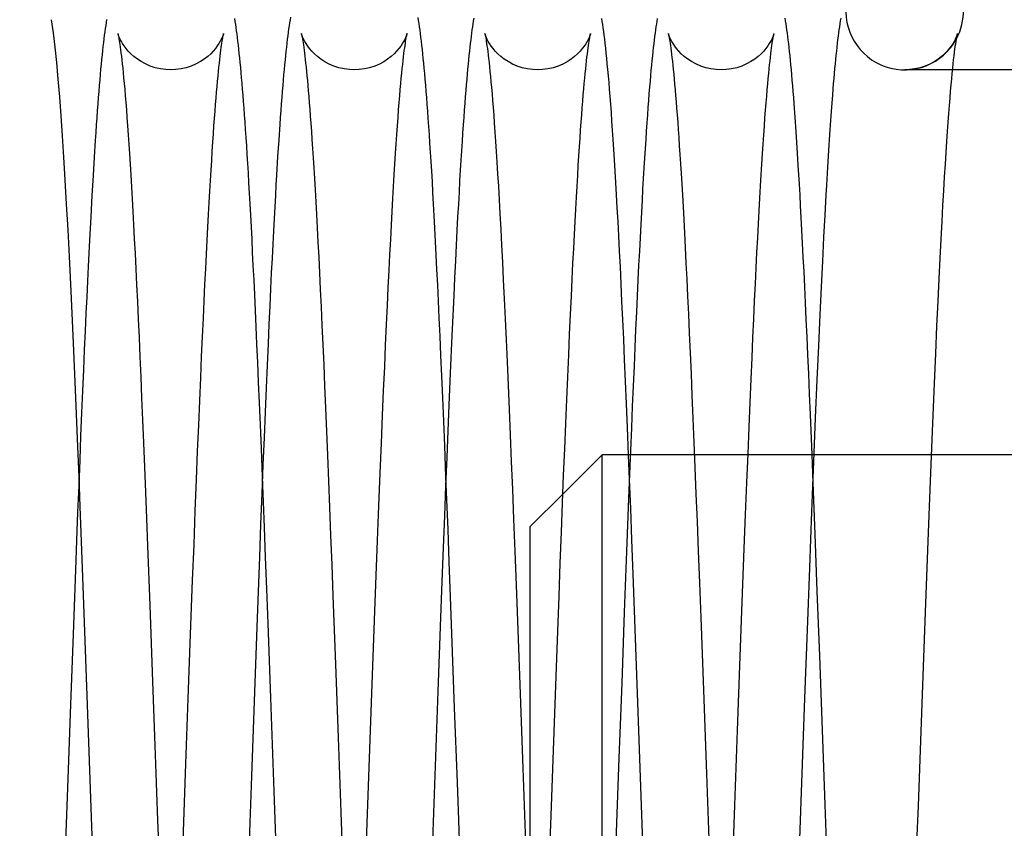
# Model space of a CAD drawing. Header units: inches. Extents: x 0 to 58.6, y -0.2 to 37.9.
# Tile 4 of 66: x 2.951 to 3.361, y 4.764 to 5.101. Entities that reach past the tile are written whole.
import ezdxf

# ---------------------------------------------------------------- set-up
doc = ezdxf.new("R2010")
doc.units = ezdxf.units.IN
doc.header["$LTSCALE"] = 3.224137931
doc.header["$MEASUREMENT"] = 0
doc.linetypes.add('HIDDEN', pattern=[0.2, 0.1, -0.1])
doc.layers.get('0').update_dxf_attribs({"linetype": 'CONTINUOUS'})
doc.layers.add('DEFAULT_2', color=8, linetype='HIDDEN')
doc.layers.add('DIMENSIONS', color=7, linetype='CONTINUOUS')
doc.styles.get("Standard").update_dxf_attribs({"font": 'txt', "width": 0.8})
doc.dimstyles.new('DIMSTYLE_1', dxfattribs={"dimtxt": 0.2931034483, "dimasz": 0.3448275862, "dimexe": 0.18, "dimexo": 0.0625, "dimgap": 0.09, "dimtad": 0, "dimtih": 1, "dimtoh": 1, "dimzin": 4, "dimdsep": 46, "dimtxsty": 'Standard', "dimblk": '_FILLED', "dimblk1": '_FILLED', "dimblk2": '_FILLED', "dimcen": 0.09, "dimadec": 0, "dimazin": 0, "dimtfac": 1, "dimtofl": 0, "dimtmove": 0, "dimatfit": 3, "dimldrblk": '_FILLED', "dimfxl": 0, "dimtolj": 1, "dimtzin": 4, "dimarcsym": 0})

# ---------------------------------------------------------------- blocks, each defined once
blk = doc.blocks.new('_FILLED')
at = {"color": 0, "linetype": 'ByBlock'}
blk.add_solid([(0, 0), (-1, 0.2), (-1, -0.2)], dxfattribs=at)
blk = doc.blocks.new('*D')
at = {"layer": 'DIMENSIONS', "color": 2, "linetype": 'CONTINUOUS'}
for p, q in [((3.9354683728, 33.1051756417), (1.7352152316, 33.1051756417)), ((2.0455600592, 33.1051756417), (2.0455600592, 30.8021620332)), ((5.5047781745, 31.6164786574), (7.888418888, 31.6164786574)), ((7.5780740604, 31.6164786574), (7.5780740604, 30.1262759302)), ((2.0455600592, 27.6051756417), (2.0455600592, 29.7762999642)), ((7.5780740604, 27.6051756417), (7.5780740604, 29.1004138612)), ((3.9979683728, 27.6051756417), (1.7352152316, 27.6051756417)), ((4.9632269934, 27.6051756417), (7.888418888, 27.6051756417)), ((5.2633988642, 25.881469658), (5.2633988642, 26.6135786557)), ((35.3883988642, 26.023969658), (35.3883988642, 26.6135786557)), ((5.2633988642, 26.3032338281), (19.5931402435, 26.3032338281)), ((35.3883988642, 26.3032338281), (21.0586574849, 26.3032338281)), ((37.1398571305, 25.8865903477), (39.5080607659, 25.8865903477)), ((39.1977159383, 25.8865903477), (39.1977159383, 14.8069846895)), ((36.9566758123, 25.0115903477), (38.2812429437, 25.0115903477)), ((37.9708981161, 25.0115903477), (37.9708981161, 16.3425462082)), ((37.9708981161, 4.7615903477), (37.9708981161, 14.8770289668)), ((39.1977159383, 3.8865903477), (39.1977159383, 14.2207777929)), ((36.9566758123, 4.7615903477), (38.2812429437, 4.7615903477)), ((37.1936351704, 3.8865903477), (39.5080607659, 3.8865903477))]:
    blk.add_line(p, q, dxfattribs=at)
at = {"layer": 'DIMENSIONS', "color": 2, "linetype": 'CONTINUOUS', "xscale": 0.3448275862, "yscale": 0.3448275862, "zscale": 0.3448275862}
for p, rotation in [((2.0455600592, 33.1051756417), 90), ((7.5780740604, 31.6164786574), 90), ((2.0455600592, 27.6051756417), 270), ((7.5780740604, 27.6051756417), 270), ((5.2633988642, 26.3032338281), 180), ((39.1977159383, 25.8865903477), 90), ((37.9708981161, 25.0115903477), 90), ((37.9708981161, 4.7615903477), 270), ((39.1977159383, 3.8865903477), 270)]:
    blk.add_blockref('_FILLED', p, dxfattribs=dict(at, rotation=rotation))
blk.add_blockref('_FILLED', (35.3883988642, 26.3032338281), dxfattribs=at)
at = {"layer": 'DIMENSIONS', "color": 2, "linetype": 'CONTINUOUS', "width": 0.8}
for s, p in [('5.50', (1.576594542, 30.3625068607)), ('REF.', (1.576594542, 29.9228516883)), ('4.01', (7.1091085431, 29.6866207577)), ('REF.', (7.1091085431, 29.2469655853)), ('30.13', (19.7396919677, 26.1566821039)), ('20.25', (37.3846912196, 15.9028910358)), ('REF.', (37.5019325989, 15.4632358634)), ('TYP.', (37.5019325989, 15.023580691)), ('22.00', (38.6115090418, 14.3673295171))]:
    blk.add_text(s, height=0.2931034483, dxfattribs=at).set_placement(p)

msp = doc.modelspace()

# ---------------------------------------------------------------- linework, layer by layer
at = {"color": 7, "linetype": 'CONTINUOUS'}
for p, q in [((2.9643113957, 5.1011711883), (2.9643090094, 5.1011852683)), ((3.369796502, 5.0802834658), (3.3397531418, 5.0802834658)), ((3.2896686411, 5.0698286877), (3.2892792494, 5.0647480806)), ((3.274175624, 5.060545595), (3.2737679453, 5.0661040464)), ((3.2892792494, 5.0647480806), (3.2888799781, 5.059227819)), ((3.2745951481, 5.0544870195), (3.274175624, 5.060545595)), ((3.2888799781, 5.059227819), (3.2884697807, 5.053233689)), ((3.2750296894, 5.0478557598), (3.2745951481, 5.0544870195)), ((3.058993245, 5.051049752), (3.0585493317, 5.0440802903)), ((3.2884697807, 5.053233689), (3.2880480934, 5.0467365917)), ((3.2754823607, 5.0405706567), (3.2750296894, 5.0478557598)), ((3.2880480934, 5.0467365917), (3.2876144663, 5.0397084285)), ((2.9820872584, 5.0437905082), (2.98162784, 5.0361774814)), ((3.0585493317, 5.0440802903), (3.0580854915, 5.0364073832)), ((3.2876144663, 5.0397084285), (3.2871684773, 5.0321212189)), ((2.98162784, 5.0361774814), (2.9811536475, 5.027919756)), ((2.9811536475, 5.027919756), (2.9806632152, 5.018964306)), ((2.9806632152, 5.018964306), (2.9801510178, 5.0091758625)), ((3.2864750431, 5.0196243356), (3.285993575, 5.0104638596)), ((2.9801510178, 5.0091758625), (2.9796019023, 4.9982063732)), ((3.285993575, 5.0104638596), (3.2854934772, 5.0005461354)), ((3.2854934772, 5.0005461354), (3.2849719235, 4.9897830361)), ((3.2849719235, 4.9897830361), (3.2844254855, 4.9780673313)), ((3.2844254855, 4.9780673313), (3.2838481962, 4.9652274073)), ((3.2838481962, 4.9652274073), (3.2832325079, 4.9510410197)), ((3.2832325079, 4.9510410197), (3.2825640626, 4.9351046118)), ((3.2812076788, 4.9197834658), (3.2805268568, 4.9365076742)), ((3.2825640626, 4.9351046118), (3.281825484, 4.916905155)), ((3.2047637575, 4.9197834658), (3.2043042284, 4.9311269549)), ((2.9757980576, 4.9105708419), (2.9751625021, 4.9264525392)), ((3.1286864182, 4.9105705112), (3.128172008, 4.9234575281)), ((3.0522424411, 4.9105708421), (3.0517708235, 4.9223937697)), ((3.1774099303, 4.9033966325), (3.1937966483, 4.9197833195)), ((3.193796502, 4.6097834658), (3.193796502, 4.9197834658)), ((3.2054971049, 4.9197834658), (3.193796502, 4.9197834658)), ((3.2819413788, 4.9197834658), (3.2545046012, 4.9197834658)), ((3.369796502, 4.9197834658), (3.3309496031, 4.9197834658)), ((3.203922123, 4.8793789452), (3.2029745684, 4.8541032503)), ((3.2029745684, 4.8541032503), (3.2018914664, 4.8245649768)), ((2.9733055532, 4.8449853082), (2.9722356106, 4.8156406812)), ((3.2791483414, 4.8467871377), (3.2781047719, 4.8182022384)), ((3.2018914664, 4.8245649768), (3.2007612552, 4.793248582)), ((3.0203452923, 4.7909255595), (3.0214657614, 4.8219801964)), ((3.09687238, 4.7932364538), (3.097987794, 4.8241245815)), ((3.125319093, 4.8210315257), (3.1236403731, 4.7743650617)), ((3.0487297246, 4.8170224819), (3.0476042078, 4.7857546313)), ((3.2781047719, 4.8182022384), (3.2764175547, 4.7712627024)), ((2.9722356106, 4.8156406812), (2.9711220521, 4.7846931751)), ((3.2490560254, 4.773581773), (3.2501761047, 4.8047853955)), ((3.3254906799, 4.7733176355), (3.3266074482, 4.8044311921)), ((3.172457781, 4.769275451), (3.1735736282, 4.8003884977)), ((3.0951971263, 4.7464643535), (3.09687238, 4.7932364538)), ((3.2007612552, 4.793248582), (3.1990815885, 4.746349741)), ((3.0186635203, 4.7439671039), (3.0203452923, 4.7909255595)), ((2.9711220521, 4.7846931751), (2.9694563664, 4.7381842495)), ((3.0476042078, 4.7857546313), (3.0459194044, 4.7387115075)), ((3.1236403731, 4.7743650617), (3.1230801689, 4.7587111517)), ((3.2484957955, 4.7579273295), (3.2490560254, 4.773581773)), ((3.2764175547, 4.7712627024), (3.2758562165, 4.7555774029)), ((3.3249332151, 4.7577403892), (3.3254906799, 4.7733176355)), ((3.1718996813, 4.7536806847), (3.172457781, 4.769275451))]:
    msp.add_line(p, q, dxfattribs=at)
for points in [[(2.9751625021, 4.9264525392), (2.9746006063, 4.9401153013), (2.9740382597, 4.9534176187), (2.9734753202, 4.9663336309), (2.9729117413, 4.9788357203), (2.9723475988, 4.9908943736), (2.9717826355, 5.0024879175), (2.9712160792, 5.0136046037), (2.9706471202, 5.0242314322), (2.9700759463, 5.0343359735), (2.9695038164, 5.0438702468), (2.9689316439, 5.0527981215), (2.9683558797, 5.0611515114), (2.9677694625, 5.0689932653), (2.9671645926, 5.0763632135), (2.9665320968, 5.0832779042), (2.9658599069, 5.0897332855), (2.9651288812, 5.095716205), (2.9643113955, 5.1011711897)], [(2.9873000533, 5.1012622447), (2.9871016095, 5.1000587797), (2.9869066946, 5.0988062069), (2.9867142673, 5.0974993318), (2.9865235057, 5.0961334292), (2.9863337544, 5.094704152), (2.9861444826, 5.0932074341), (2.9859552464, 5.091639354), (2.9857656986, 5.0899963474), (2.9855755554, 5.0882750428), (2.9853845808, 5.0864722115), (2.9851925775, 5.0845847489), (2.9849993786, 5.0826096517), (2.9848048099, 5.0805436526), (2.9846086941, 5.078383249), (2.9844108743, 5.0761249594), (2.9842112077, 5.0737652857), (2.9840095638, 5.0713007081), (2.9838058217, 5.068727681), (2.983599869, 5.0660426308), (2.9833916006, 5.0632419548), (2.9831809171, 5.0603220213), (2.9829677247, 5.0572791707), (2.9827519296, 5.0541096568), (2.9825333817, 5.0508087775), (2.9820872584, 5.0437905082)], [(3.0517708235, 4.9223937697), (3.051373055, 4.9321748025), (3.0509914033, 4.9413928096), (3.0506255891, 4.9500665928), (3.0502753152, 4.9582162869), (3.0499395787, 4.9658785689), (3.0496165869, 4.9731067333), (3.0493045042, 4.9799525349), (3.0490016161, 4.9864624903), (3.0487070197, 4.9926636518), (3.0484201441, 4.9985751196), (3.0481404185, 5.0042153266), (3.0478672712, 5.0096020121), (3.0476001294, 5.0147521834), (3.0473384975, 5.0196806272), (3.0470821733, 5.0243961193), (3.0468310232, 5.0289060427), (3.0465849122, 5.0332177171), (3.0463437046, 5.0373383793), (3.0461072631, 5.0412751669), (3.0458754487, 5.0450351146), (3.0456480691, 5.0486259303), (3.0454248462, 5.0520563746), (3.0452054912, 5.05533496), (3.0449897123, 5.0584698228), (3.0447772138, 5.0614687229), (3.0445676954, 5.0643390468), (3.0443608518, 5.0670878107), (3.0441563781, 5.0697215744), (3.0439540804, 5.0722450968), (3.0437538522, 5.0746618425), (3.0435555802, 5.0769752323), (3.043359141, 5.0791886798), (3.0431643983, 5.0813055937), (3.0429712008, 5.0833293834), (3.0427793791, 5.0852634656), (3.0425887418, 5.0871112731), (3.0423990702, 5.0888762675), (3.0422101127, 5.0905619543), (3.0420215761, 5.0921719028), (3.0418331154, 5.0937097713), (3.041644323, 5.095179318), (3.0414548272, 5.0965836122), (3.0412642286, 5.0979255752), (3.0410720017, 5.0992086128), (3.0408774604, 5.1004366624), (3.0406797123, 5.101614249)], [(3.0639244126, 5.1022944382), (3.063720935, 5.1011250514), (3.0635222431, 5.0999116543), (3.0633270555, 5.0986487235), (3.0631343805, 5.0973313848), (3.0629434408, 5.0959552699), (3.0627536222, 5.0945164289), (3.0625644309, 5.0930112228), (3.0623754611, 5.0914362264), (3.0621864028, 5.0897884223), (3.0619970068, 5.0880650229), (3.0618070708, 5.0862634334), (3.0616164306, 5.0843812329), (3.0614249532, 5.0824161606), (3.0612325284, 5.0803660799), (3.061038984, 5.078228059), (3.0608440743, 5.0759981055), (3.0606475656, 5.0736720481), (3.0604492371, 5.0712455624), (3.0602488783, 5.0687141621), (3.0600462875, 5.0660731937), (3.0598412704, 5.0633178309), (3.0596336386, 5.0604430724), (3.0594232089, 5.0574437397), (3.058993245, 5.051049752)], [(3.128172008, 4.9234575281), (3.1277520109, 4.9337602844), (3.1273488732, 4.9434617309), (3.1269618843, 4.952591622), (3.126590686, 4.9611719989), (3.1262349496, 4.9692249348), (3.1258939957, 4.9767806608), (3.1255662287, 4.9838886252), (3.1252499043, 4.9905990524), (3.1249432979, 4.9969590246), (3.1246452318, 5.0030018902), (3.1243551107, 5.0087477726), (3.1240723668, 5.0142154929), (3.1237964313, 5.0194231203), (3.1235267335, 5.0243879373), (3.123262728, 5.0291259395), (3.1230041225, 5.0336479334), (3.1227507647, 5.0379620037), (3.122502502, 5.0420761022), (3.1222591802, 5.0459980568), (3.1220206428, 5.0497355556), (3.1217867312, 5.0532961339), (3.1215572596, 5.0566875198), (3.121331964, 5.0599182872), (3.121110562, 5.0629968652), (3.1208927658, 5.0659313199), (3.1206782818, 5.0687293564), (3.1204668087, 5.0713983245), (3.1202580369, 5.073945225), (3.1200516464, 5.076376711), (3.1198473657, 5.0786984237), (3.119644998, 5.0809148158), (3.1194443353, 5.0830302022), (3.1192451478, 5.0850488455), (3.1190471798, 5.0869749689), (3.1188501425, 5.088812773), (3.1186537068, 5.0905664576), (3.1184574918, 5.0922402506), (3.1182610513, 5.0938384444), (3.1180638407, 5.0953655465), (3.1178651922, 5.0968263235), (3.1176643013, 5.0982256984), (3.1174601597, 5.0995689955), (3.1172518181, 5.1008600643), (3.1170384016, 5.1021014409)], [(3.1402716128, 5.1017465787), (3.1400803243, 5.1006164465), (3.1398927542, 5.0994438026), (3.1397078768, 5.0982238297), (3.1395248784, 5.0969521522), (3.1393431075, 5.0956247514), (3.1391620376, 5.0942379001), (3.1389812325, 5.0927880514), (3.1388003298, 5.0912718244), (3.1386190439, 5.0896861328), (3.1384371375, 5.0880280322), (3.1382544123, 5.0862946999), (3.1380706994, 5.0844834), (3.1378856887, 5.0825897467), (3.1376988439, 5.0806065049), (3.1375096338, 5.0785257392), (3.1373175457, 5.0763389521), (3.1371220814, 5.0740370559), (3.1369227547, 5.0716103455), (3.1367191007, 5.0690486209), (3.1365107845, 5.0663426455), (3.13629755, 5.0634837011), (3.1360791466, 5.0604627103), (3.1358553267, 5.0572702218), (3.1356258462, 5.0538964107), (3.135390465, 5.0503311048), (3.1351489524, 5.0465638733), (3.1349010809, 5.0425839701), (3.1346466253, 5.038380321), (3.1343853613, 5.0339415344), (3.1341167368, 5.0292500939), (3.13383927, 5.0242706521), (3.1335513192, 5.0189621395), (3.1332512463, 5.0132804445), (3.1329374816, 5.0071796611), (3.132608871, 5.0006192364), (3.1322644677, 4.9935607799), (3.1319042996, 4.9859850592), (3.1315293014, 4.9778933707), (3.1311404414, 4.9692907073), (3.1307386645, 4.9601848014), (3.130324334, 4.9505731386), (3.1298971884, 4.9404405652), (3.1294569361, 4.9297724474), (3.1290032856, 4.9185556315), (3.1285351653, 4.9067589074), (3.1280491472, 4.8942908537), (3.1275413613, 4.8810458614), (3.1270080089, 4.8669183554), (3.1264512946, 4.8519652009), (3.125319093, 4.8210315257)], [(3.2043042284, 4.9311269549), (3.2038947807, 4.9410299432), (3.2034977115, 4.9504445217), (3.2031121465, 4.9593987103), (3.2027374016, 4.9679159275), (3.202372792, 4.9760194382), (3.2020176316, 4.9837321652), (3.2016712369, 4.9910764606), (3.2013331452, 4.9980695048), (3.2010032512, 5.004721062), (3.2006814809, 5.0110406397), (3.2003677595, 5.0170381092), (3.2000619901, 5.0227240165), (3.1997638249, 5.0281135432), (3.1994727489, 5.0332243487), (3.1991882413, 5.038073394), (3.1989097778, 5.0426768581), (3.19863683, 5.0470501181), (3.1983688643, 5.0512077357), (3.1981054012, 5.0551625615), (3.1978462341, 5.0589227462), (3.1975912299, 5.0624951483), (3.1973402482, 5.0658865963), (3.1970931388, 5.0691038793), (3.1968497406, 5.0721537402), (3.1966098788, 5.0750428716), (3.1963733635, 5.0777779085), (3.1961400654, 5.0803645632), (3.1959099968, 5.0828069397), (3.1956831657, 5.0851093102), (3.1954595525, 5.0872763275), (3.195239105, 5.0893130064), (3.1950217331, 5.0912247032), (3.1948073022, 5.0930170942), (3.1945956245, 5.0946961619), (3.1943864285, 5.0962683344), (3.1941793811, 5.0977401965), (3.1939740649, 5.0991185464), (3.1937697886, 5.1004114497), (3.1935652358, 5.1016298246)], [(3.2167115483, 5.10172261), (3.2165203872, 5.1005918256), (3.2163327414, 5.0994172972), (3.2161475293, 5.0981936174), (3.2159638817, 5.0969157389), (3.2157810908, 5.0955788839), (3.2155985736, 5.0941784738), (3.2154158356, 5.0927100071), (3.2152324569, 5.0911690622), (3.2150480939, 5.0895514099), (3.2148624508, 5.0878528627), (3.2146752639, 5.0860691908), (3.2144860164, 5.08419328), (3.2142938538, 5.08221374), (3.2140979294, 5.0801179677), (3.213897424, 5.0778923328), (3.2136918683, 5.0755259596), (3.2134814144, 5.0730147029), (3.2132662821, 5.0703555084), (3.2130466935, 5.0675457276), (3.2128228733, 5.0645831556), (3.2125950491, 5.0614660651), (3.2123634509, 5.0581932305), (3.2121282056, 5.0547623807), (3.2118891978, 5.0511678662), (3.2116462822, 5.0474034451), (3.2113993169, 5.0434627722), (3.2111481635, 5.0393394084), (3.2108926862, 5.0350268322), (3.2106327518, 5.0305184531), (3.2103682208, 5.0258074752), (3.2100987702, 5.0208836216), (3.2098238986, 5.0157328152), (3.2095430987, 5.0103401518), (3.209255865, 5.0046900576), (3.2089616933, 4.9987663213), (3.2086600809, 4.9925521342), (3.2083505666, 4.9860310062), (3.2080329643, 4.9791920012), (3.2077072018, 4.9720268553), (3.2073732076, 4.9645277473), (3.20703091, 4.9566873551), (3.2066800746, 4.9484951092), (3.2063200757, 4.9399314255), (3.20595023, 4.9309751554), (3.2055698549, 4.9216050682), (3.2051782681, 4.9118000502), (3.2047747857, 4.9015392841), (3.203922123, 4.8793789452)], [(3.2737679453, 5.0661040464), (3.2735675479, 5.0687159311), (3.273369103, 5.071223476), (3.2731725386, 5.0736294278), (3.2729777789, 5.0759365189), (3.2727847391, 5.0781475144), (3.2725933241, 5.0802652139), (3.2724034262, 5.0822924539), (3.2722149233, 5.0842321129), (3.2720276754, 5.0860871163), (3.2718415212, 5.0878604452), (3.2716562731, 5.0895551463), (3.2714716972, 5.0911744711), (3.2712875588, 5.0927214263), (3.2711036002, 5.0941989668), (3.270919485, 5.0956103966), (3.2707348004, 5.0969592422), (3.2705490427, 5.0982492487), (3.2703615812, 5.0994844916), (3.2701716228, 5.1006694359), (3.2699781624, 5.1018090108)], [(3.2931654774, 5.1017789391), (3.2929739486, 5.1006492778), (3.2927862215, 5.0994774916), (3.2926012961, 5.0982590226), (3.2924183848, 5.0969897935), (3.2922368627, 5.0956661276), (3.2920562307, 5.0942846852), (3.2918760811, 5.0928423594), (3.2916960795, 5.091336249), (3.2915159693, 5.0897637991), (3.2913355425, 5.0881226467), (3.2911546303, 5.0864105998), (3.290973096, 5.0846256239), (3.2907907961, 5.0827654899), (3.290607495, 5.0808268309), (3.2904229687, 5.0788061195), (3.2902370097, 5.0766997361), (3.2900494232, 5.0745039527), (3.2896686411, 5.0698286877)], [(3.0214657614, 4.8219801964), (3.0225852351, 4.8525154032), (3.0231449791, 4.8675177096), (3.0237035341, 4.882269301), (3.0242468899, 4.896380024), (3.024756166, 4.9093659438), (3.0252293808, 4.9212039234), (3.0256751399, 4.9321372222), (3.0260995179, 4.9423359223), (3.0265038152, 4.9518496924), (3.0268888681, 4.9607171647), (3.0272560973, 4.9689899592), (3.0276075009, 4.9767306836), (3.0279450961, 4.9839993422), (3.0282705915, 4.9908462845), (3.028585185, 4.9973087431), (3.0288900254, 5.0034211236), (3.0291862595, 5.0092159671), (3.0294749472, 5.0147222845), (3.0297566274, 5.0199577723), (3.0300316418, 5.0249358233), (3.0303003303, 5.0296693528), (3.0305630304, 5.0341707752), (3.0308200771, 5.0384519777), (3.0310718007, 5.0425242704), (3.0313184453, 5.04639712), (3.0315601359, 5.0500778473), (3.0317969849, 5.05357344), (3.0320291, 5.0568906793), (3.0322565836, 5.0600361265), (3.032479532, 5.0630161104), (3.0326980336, 5.0658367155), (3.0329121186, 5.0685031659), (3.033121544, 5.0710174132), (3.0333259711, 5.073380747), (3.0335250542, 5.0755949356), (3.0337184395, 5.0776622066), (3.0339057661, 5.0795852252), (3.0340866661, 5.0813670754), (3.0342609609, 5.0830130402), (3.0344289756, 5.0845329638), (3.0345910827, 5.0859363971), (3.0347476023, 5.0872317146), (3.0348986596, 5.0884251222), (3.0350440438, 5.0895199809), (3.0351834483, 5.090519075), (3.0353164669, 5.0914247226), (3.0354425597, 5.0922386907), (3.0355610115, 5.092962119), (3.0356708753, 5.093595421), (3.0357708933, 5.0941381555), (3.0358593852, 5.0945888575), (3.035934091, 5.0949448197), (3.0359919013, 5.0952016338), (3.0360285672, 5.0953530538), (3.0360316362, 5.0953651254)], [(3.097987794, 4.8241245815), (3.0991027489, 4.8544941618), (3.0996597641, 4.8693969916), (3.1002168, 4.8840789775), (3.10077204, 4.8984626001), (3.1013102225, 4.9121367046), (3.1018135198, 4.9246619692), (3.1022818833, 4.9360705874), (3.1027235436, 4.946594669), (3.1031441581, 4.9563929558), (3.1035455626, 4.9655286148), (3.1039293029, 4.9740563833), (3.1042971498, 4.9820339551), (3.1046510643, 4.9895203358), (3.1049930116, 4.9965713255), (3.1053248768, 5.0032376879), (3.1056476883, 5.0095502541), (3.1059619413, 5.0155281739), (3.1062681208, 5.0211897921), (3.1065667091, 5.0265527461), (3.106858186, 5.0316339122), (3.1071429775, 5.0364485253), (3.10742131, 5.0410079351), (3.1076933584, 5.0453224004), (3.1079592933, 5.0494019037), (3.1082192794, 5.0532561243), (3.1084734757, 5.056894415), (3.1087220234, 5.0603256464), (3.1089648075, 5.0635551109), (3.1092014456, 5.0665850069), (3.1094315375, 5.0694180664), (3.1096546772, 5.0720576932), (3.1098704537, 5.0745079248), (3.1100784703, 5.0767735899), (3.1102786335, 5.0788631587), (3.1104710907, 5.0807874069), (3.1106559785, 5.0825565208), (3.1108334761, 5.0841805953), (3.1110038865, 5.0856702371), (3.1111674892, 5.0870351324), (3.1113245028, 5.0882838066), (3.1114750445, 5.0894234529), (3.1116191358, 5.0904601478), (3.1117565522, 5.0913980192), (3.1118866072, 5.0922382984), (3.1120083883, 5.0929814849), (3.1121207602, 5.0936276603), (3.112222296, 5.0941763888), (3.1123111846, 5.094626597), (3.1123851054, 5.0949764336), (3.1124410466, 5.0952230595), (3.112475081, 5.0953625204), (3.1124777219, 5.0953728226)], [(3.1735736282, 4.8003884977), (3.1746887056, 4.8311736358), (3.1752420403, 4.8462563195), (3.1757827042, 4.8608291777), (3.1763009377, 4.8746179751), (3.1767938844, 4.8875476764), (3.1772652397, 4.8997212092), (3.1777189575, 4.9112465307), (3.1781589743, 4.9222278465), (3.1785878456, 4.9327313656), (3.1790056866, 4.9427625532), (3.1794123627, 4.9523226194), (3.1798077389, 4.9614146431), (3.1801916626, 4.9700430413), (3.1805633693, 4.9782005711), (3.1809213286, 4.9858665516), (3.1812639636, 4.9930235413), (3.1815898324, 4.9996608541), (3.1819001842, 5.0058239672), (3.1821987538, 5.0116035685), (3.1824882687, 5.0170644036), (3.1827695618, 5.02223175), (3.1830432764, 5.027126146), (3.1833100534, 5.0317670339), (3.1835705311, 5.0361727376), (3.1838253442, 5.0403604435), (3.1840751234, 5.0443461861), (3.1843204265, 5.0481438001), (3.1845613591, 5.0517594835), (3.1847978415, 5.0551966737), (3.1850297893, 5.0584589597), (3.1852571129, 5.0615500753), (3.1854797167, 5.0644738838), (3.185697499, 5.0672343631), (3.1859103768, 5.0698359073), (3.1861183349, 5.0722838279), (3.1863213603, 5.0745834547), (3.1865194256, 5.0767399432), (3.1867124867, 5.0787582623), (3.1869004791, 5.0806431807), (3.1870833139, 5.0823992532), (3.1872608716, 5.0840307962), (3.1874329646, 5.0855416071), (3.1875993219, 5.0869349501), (3.1877596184, 5.0882139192), (3.1879134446, 5.0893812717), (3.188060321, 5.0904396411), (3.1881996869, 5.0913915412), (3.1883309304, 5.0922396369), (3.188453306, 5.0929862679), (3.188565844, 5.0936330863), (3.1886672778, 5.0941809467), (3.1887559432, 5.0946297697), (3.1888296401, 5.0949783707), (3.1888854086, 5.0952241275), (3.1889192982, 5.0953629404), (3.1889225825, 5.0953757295)], [(3.2501761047, 4.8047853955), (3.2512957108, 4.8356296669), (3.2518550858, 4.8508285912), (3.2524143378, 4.8658403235), (3.2529734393, 4.8806324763), (3.2535221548, 4.8949100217), (3.254040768, 4.9081594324), (3.2545217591, 4.9202134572), (3.2549727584, 4.9312937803), (3.2554009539, 4.9416006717), (3.2558089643, 4.9512164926), (3.256198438, 4.9601984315), (3.2565712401, 4.9686068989), (3.2569295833, 4.9765074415), (3.2572757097, 4.9839628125), (3.2576118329, 4.9910314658), (3.2579393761, 4.9977520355), (3.2582588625, 5.0041430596), (3.2585707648, 5.0102215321), (3.2588755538, 5.016003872), (3.2591736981, 5.0215058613), (3.2594656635, 5.0267425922), (3.2597518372, 5.0317271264), (3.26003235, 5.0364677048), (3.2603072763, 5.0409716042), (3.2605766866, 5.0452460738), (3.260840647, 5.0492983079), (3.2610992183, 5.0531354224), (3.2613524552, 5.0567644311), (3.2616003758, 5.0601918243), (3.2618426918, 5.0634201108), (3.2620789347, 5.0664501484), (3.2623086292, 5.0692836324), (3.2625312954, 5.0719230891), (3.2627464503, 5.0743718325), (3.2629536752, 5.0766346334), (3.2631530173, 5.0787215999), (3.26334471, 5.0806443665), (3.2635289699, 5.082413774), (3.2637060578, 5.0840404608), (3.2638762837, 5.085534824), (3.2640399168, 5.0869061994), (3.2641971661, 5.0881628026), (3.2643481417, 5.0893115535), (3.2644928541, 5.0903582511), (3.2646310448, 5.0913066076), (3.2647620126, 5.0921576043), (3.2648848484, 5.0929116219), (3.2649984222, 5.0935686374), (3.265101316, 5.0941281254), (3.2651917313, 5.0945889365), (3.2652673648, 5.0949491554), (3.2653252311, 5.0952059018), (3.2653614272, 5.0953551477), (3.265364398, 5.0953668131)], [(3.3266074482, 4.8044311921), (3.3277228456, 4.8351658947), (3.3282803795, 4.850320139), (3.3288376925, 4.8652868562), (3.3293947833, 4.8800347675), (3.3299517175, 4.8945348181), (3.3305083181, 4.9087522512), (3.3310642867, 4.9226503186), (3.3316201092, 4.9362126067), (3.3321761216, 4.9494187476), (3.3327208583, 4.9619803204), (3.3332341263, 4.9734519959), (3.3337102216, 4.9837584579), (3.3341574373, 4.9931318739), (3.3345827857, 5.0017581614), (3.3349879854, 5.0097038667), (3.3353738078, 5.017014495), (3.3357413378, 5.0237399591), (3.336092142, 5.0299362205), (3.3364278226, 5.0356561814), (3.3367497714, 5.0409455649), (3.3370589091, 5.0458395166), (3.3373560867, 5.0503699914), (3.3376421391, 5.0545667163), (3.3379177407, 5.0584552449), (3.3381834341, 5.0620577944), (3.3384397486, 5.065395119), (3.3386872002, 5.0684865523), (3.3389262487, 5.0713495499), (3.3391572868, 5.0739997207), (3.3393806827, 5.0764514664), (3.3395967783, 5.0787180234), (3.3398058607, 5.0808112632), (3.3400079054, 5.082739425), (3.3402026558, 5.0845085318), (3.3403898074, 5.0861244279), (3.3405690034, 5.0875927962), (3.340739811, 5.0889190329), (3.3409016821, 5.0901080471), (3.3410539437, 5.0911643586), (3.3411958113, 5.092092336), (3.3413263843, 5.0928962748), (3.3414447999, 5.0935813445), (3.3415502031, 5.0941532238), (3.3416413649, 5.0946160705), (3.3417165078, 5.0949722), (3.3417730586, 5.0952217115), (3.341807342, 5.0953622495), (3.3418100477, 5.0953728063)], [(3.2805268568, 4.9365076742), (3.2801655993, 4.9451622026), (3.2798137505, 4.9534397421), (3.2794705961, 4.9613620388), (3.2791357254, 4.9689436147), (3.2788087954, 4.9761974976), (3.2784894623, 4.9831367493), (3.2781773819, 4.9897743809), (3.277872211, 4.9961232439), (3.277573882, 5.0021904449), (3.2772829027, 5.0079720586), (3.2769998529, 5.0134640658), (3.276725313, 5.0186637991), (3.2764598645, 5.023569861), (3.276203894, 5.0281855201), (3.2759565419, 5.0325364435), (3.2754823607, 5.0405706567)], [(3.0580854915, 5.0364073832), (3.0578437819, 5.0322541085), (3.0575943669, 5.0278592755), (3.057336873, 5.0232076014), (3.0570712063, 5.0182884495), (3.056797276, 5.013091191), (3.056514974, 5.0076048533), (3.056223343, 5.0018013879), (3.0559202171, 4.9956263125), (3.0556033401, 4.989019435), (3.0552704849, 4.9819171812), (3.0549198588, 4.9742616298), (3.0545500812, 4.9660011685), (3.0541612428, 4.9571162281), (3.0537549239, 4.9476238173), (3.0533327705, 4.9375473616), (3.052895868, 4.9269017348), (3.0524419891, 4.9156230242), (3.0519676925, 4.9036147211), (3.0514696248, 4.8907797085), (3.0509480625, 4.8771152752), (3.0504080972, 4.8627535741), (3.0498551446, 4.8478487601), (3.0487297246, 4.8170224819)], [(3.2871684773, 5.0321212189), (3.2869407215, 5.0281093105), (3.2864750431, 5.0196243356)], [(2.9796019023, 4.9982063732), (2.9793085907, 4.9921526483), (2.9790013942, 4.985672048), (2.9786798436, 4.9787392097), (2.9783441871, 4.9713442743), (2.9779952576, 4.9634917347), (2.9776339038, 4.9551888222), (2.9772609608, 4.9464450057), (2.976876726, 4.9372594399), (2.9764807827, 4.9276155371), (2.9760726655, 4.9174961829), (2.9756519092, 4.9068851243), (2.9752178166, 4.8957612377), (2.9747684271, 4.884071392), (2.9743013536, 4.8717508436), (2.9733055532, 4.8449853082)], [(3.281825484, 4.916905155), (3.281424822, 4.9067954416), (3.2810035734, 4.8960017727), (3.2805640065, 4.8845726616), (3.2801083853, 4.8725627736), (3.2791483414, 4.8467871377)]]:
    msp.add_lwpolyline(points, dxfattribs=at)
msp.add_arc((3.319796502, 5.1047834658), 0.0245, 331.8927591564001, 90, dxfattribs=at)
at = {"layer": 'DEFAULT_2', "color": 8, "linetype": 'HIDDEN'}
for p, q in [((3.3397531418, 5.0802834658), (3.319796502, 5.0802834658)), ((3.2051753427, 4.9094504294), (3.2047637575, 4.9197834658)), ((3.2545046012, 4.9197834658), (3.2054971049, 4.9197834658)), ((3.2816750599, 4.9080405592), (3.2812076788, 4.9197834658)), ((3.3309496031, 4.9197834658), (3.2819413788, 4.9197834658)), ((3.2825039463, 4.8866892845), (3.2816750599, 4.9080405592)), ((3.16379662, 4.8897833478), (3.1774099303, 4.9033966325)), ((3.163796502, 4.6397834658), (3.163796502, 4.8897834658)), ((3.2834011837, 4.862948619), (3.2825039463, 4.8866892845)), ((3.0043542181, 4.8818073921), (3.0052850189, 4.8570895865)), ((3.2844015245, 4.8358630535), (3.2834011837, 4.862948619)), ((3.0815882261, 4.8608699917), (3.0826387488, 4.8324058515)), ((2.9790876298, 4.8231675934), (2.9779673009, 4.8537382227)), ((3.0052850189, 4.8570895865), (3.0063166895, 4.8290616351)), ((3.2083855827, 4.824114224), (3.2072614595, 4.8547681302)), ((3.0557052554, 4.8183827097), (3.054573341, 4.8493596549)), ((3.1584162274, 4.8505411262), (3.1595311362, 4.8200916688)), ((3.2348090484, 4.8519263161), (3.2359217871, 4.8215645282)), ((3.1322971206, 4.8142997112), (3.1311709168, 4.8451962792)), ((3.285521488, 4.8049850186), (3.2844015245, 4.8358630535)), ((3.0826387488, 4.8324058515), (3.0837450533, 4.8018821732))]:
    msp.add_line(p, q, dxfattribs=at)
for points in [[(2.9920017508, 5.095391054), (2.9920028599, 5.0953868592), (2.9920263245, 5.0952934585), (2.9920732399, 5.0950927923), (2.992139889, 5.0947865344), (2.9922232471, 5.0943760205), (2.9923209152, 5.0938618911), (2.9924309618, 5.0932442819), (2.9925518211, 5.0925229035), (2.9926822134, 5.0916971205), (2.9928211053, 5.0907658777), (2.9929678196, 5.089726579), (2.993121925, 5.0885753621), (2.9932831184, 5.0873076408), (2.9934511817, 5.0859182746), (2.9936259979, 5.0844012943), (2.9938075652, 5.0827496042), (2.9939959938, 5.080954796), (2.9941914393, 5.0790075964), (2.9943940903, 5.0768979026), (2.9946041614, 5.0746147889), (2.9948217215, 5.072148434), (2.9950464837, 5.0694930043), (2.9952781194, 5.0666436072), (2.9955163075, 5.0635958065), (2.9957607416, 5.0603455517), (2.9960112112, 5.0568880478), (2.9962675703, 5.053218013), (2.9965296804, 5.0493304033), (2.9967974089, 5.0452204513), (2.9970706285, 5.0408836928), (2.9973492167, 5.0363159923), (2.9976330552, 5.0315135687), (2.997922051, 5.0264726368), (2.9982163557, 5.021185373), (2.9985162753, 5.0156410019), (2.9988221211, 5.0098282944), (2.9991342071, 5.0037356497), (2.9994528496, 4.9973511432), (2.999778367, 4.9906625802), (3.0001110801, 4.9836575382), (3.0004513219, 4.9763232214), (3.0007994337, 4.9686465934), (3.0011557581, 4.9606146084), (3.0015206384, 4.9522143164), (3.0018944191, 4.9434329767), (3.0022774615, 4.934257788), (3.0026703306, 4.9246714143), (3.0030737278, 4.9146533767), (3.0034883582, 4.9041833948), (3.0039149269, 4.8932417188), (3.0043542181, 4.8818073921)], [(3.0140200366, 5.0802834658), (3.0119867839, 5.0803698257), (3.0097496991, 5.0806661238), (3.007565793, 5.0811667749), (3.0054723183, 5.0818562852), (3.0035098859, 5.0827062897), (3.0017125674, 5.0836799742), (3.0000945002, 5.08474041), (2.9986635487, 5.0858489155), (2.9974182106, 5.0869709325), (2.9963400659, 5.0880869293), (2.9954135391, 5.089179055), (2.994626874, 5.0902287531), (2.9939696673, 5.0912173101), (2.993429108, 5.0921302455), (2.9929971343, 5.0929462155), (2.9926634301, 5.0936482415), (2.9924149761, 5.0942275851), (2.9922379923, 5.0946826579), (2.9921178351, 5.0950215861), (2.9920434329, 5.0952506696), (2.9920070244, 5.0953723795), (2.9920017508, 5.095391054)], [(3.0360316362, 5.0953651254), (3.0360387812, 5.0953926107), (3.036016, 5.095314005), (3.0359522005, 5.0951113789), (3.0358377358, 5.0947800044), (3.0356613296, 5.0943172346), (3.0354088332, 5.0937200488), (3.035067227, 5.0929948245), (3.0346261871, 5.0921574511), (3.0340795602, 5.091231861), (3.0334222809, 5.0902415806), (3.0326431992, 5.0891999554), (3.0317298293, 5.0881199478), (3.0306630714, 5.0870108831), (3.0294200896, 5.0858854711), (3.0279835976, 5.0847676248), (3.0263524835, 5.0836949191), (3.0245424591, 5.08271225), (3.022571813, 5.0818578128), (3.0204747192, 5.0811668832), (3.0182880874, 5.080665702), (3.0160455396, 5.0803691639), (3.0140200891, 5.0802834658)], [(3.0684507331, 5.0953737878), (3.0684485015, 5.0953816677), (3.0684490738, 5.0953788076), (3.0684767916, 5.0952671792), (3.0685271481, 5.0950491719), (3.0685966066, 5.0947262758), (3.0686823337, 5.0942993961), (3.0687819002, 5.0937697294), (3.0688932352, 5.0931386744), (3.0690145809, 5.0924077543), (3.0691444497, 5.0915785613), (3.0692817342, 5.0906516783), (3.0694256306, 5.089626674), (3.0695754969, 5.0885027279), (3.069730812, 5.0872787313), (3.0698911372, 5.0859534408), (3.0700561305, 5.0845252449), (3.070225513, 5.0829923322), (3.0703990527, 5.0813527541), (3.0705765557, 5.0796044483), (3.0707578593, 5.077745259), (3.0709428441, 5.0757727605), (3.0711317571, 5.0736805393), (3.0713251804, 5.0714578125), (3.0715237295, 5.0690923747), (3.0717280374, 5.0665707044), (3.0719387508, 5.0638779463), (3.0721563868, 5.0609997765), (3.0723810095, 5.0579271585), (3.0726125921, 5.0546521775), (3.0728511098, 5.0511668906), (3.0730965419, 5.0474633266), (3.073348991, 5.0435316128), (3.0736087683, 5.0393583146), (3.0738762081, 5.0349290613), (3.0741516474, 5.0302288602), (3.0744354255, 5.0252421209), (3.0747278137, 5.019953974), (3.075028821, 5.0143541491), (3.0753383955, 5.0084338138), (3.0756564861, 5.0021845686), (3.0759830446, 4.9955984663), (3.0763180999, 4.9886665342), (3.076661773, 4.9813783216), (3.0770141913, 4.9737236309), (3.0773754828, 4.9656927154), (3.0777457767, 4.9572763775), (3.0781252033, 4.9484660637), (3.0785140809, 4.9392495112), (3.0789131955, 4.9296036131), (3.0793234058, 4.9195033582), (3.0797455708, 4.9089237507), (3.0801805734, 4.8978395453), (3.0806303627, 4.8861983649), (3.0810983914, 4.8739076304), (3.0815882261, 4.8608699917)], [(3.0904641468, 5.0802834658), (3.0884365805, 5.0803693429), (3.0862049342, 5.0806641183), (3.0840259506, 5.0811623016), (3.0819366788, 5.0818485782), (3.0799774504, 5.0826948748), (3.0781823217, 5.0836646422), (3.0765654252, 5.0847212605), (3.0751344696, 5.0858264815), (3.07388817, 5.0869459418), (3.0728087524, 5.088059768), (3.0718810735, 5.0891496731), (3.0710932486, 5.0901972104), (3.0704339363, 5.0911851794), (3.0698896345, 5.0921009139), (3.0694521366, 5.0929244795), (3.0691118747, 5.0936386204), (3.0688571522, 5.0942323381), (3.0686754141, 5.0947007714), (3.0685535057, 5.0950466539), (3.0684808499, 5.0952723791), (3.0684507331, 5.0953737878)], [(3.1124777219, 5.0953728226), (3.1124822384, 5.095390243), (3.1124562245, 5.0953010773), (3.1123890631, 5.0950893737), (3.1122708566, 5.094749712), (3.1120900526, 5.0942789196), (3.1118325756, 5.0936744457), (3.1114860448, 5.0929441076), (3.1110405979, 5.0921042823), (3.1104901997, 5.0911784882), (3.1098296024, 5.0901894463), (3.1090475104, 5.0891499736), (3.1081316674, 5.0880731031), (3.1070627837, 5.0869677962), (3.1058183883, 5.0858469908), (3.1043817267, 5.084734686), (3.102752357, 5.0836684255), (3.1009460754, 5.0826925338), (3.0989810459, 5.0818445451), (3.0968913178, 5.0811592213), (3.0947132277, 5.0806622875), (3.0924800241, 5.0803683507), (3.0904641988, 5.0802834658)], [(3.1448915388, 5.0953854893), (3.1448901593, 5.0953904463), (3.1448975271, 5.0953619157), (3.1449317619, 5.0952215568), (3.1449879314, 5.0949737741), (3.1450621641, 5.0946222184), (3.1451516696, 5.0941684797), (3.1452544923, 5.0936120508), (3.1453692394, 5.0929508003), (3.1454949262, 5.0921811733), (3.1456308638, 5.0912983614), (3.1457764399, 5.090297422), (3.1459309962, 5.0891741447), (3.1460939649, 5.0879241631), (3.1462648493, 5.0865430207), (3.1464431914, 5.0850263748), (3.1466285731, 5.0833699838), (3.1468206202, 5.0815696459), (3.1470189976, 5.0796212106), (3.1472234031, 5.0775206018), (3.1474335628, 5.0752638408), (3.1476493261, 5.072845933), (3.1478709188, 5.0702575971), (3.1480986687, 5.0674877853), (3.1483329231, 5.0645245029), (3.1485740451, 5.0613548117), (3.1488224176, 5.0579647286), (3.1490786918, 5.0543355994), (3.1493438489, 5.0504424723), (3.1496188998, 5.0462578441), (3.1499048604, 5.0417519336), (3.1502022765, 5.0369005), (3.1505107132, 5.0316949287), (3.1508296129, 5.0261298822), (3.1511584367, 5.0202012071), (3.1514969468, 5.0139006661), (3.1518451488, 5.0072162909), (3.1522030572, 5.0001364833), (3.1525706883, 4.9926502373), (3.1529480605, 4.9847472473), (3.1533351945, 4.9764179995), (3.1537321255, 4.967653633), (3.1541388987, 4.9584461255), (3.1545555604, 4.9487886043), (3.1549821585, 4.9386754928), (3.1554188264, 4.9281005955), (3.155867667, 4.9170100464), (3.156332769, 4.9052975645), (3.1568183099, 4.8928497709), (3.1573284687, 4.8795496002), (3.1578644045, 4.865358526), (3.1584162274, 4.8505411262)], [(3.1669082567, 5.0802834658), (3.1648733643, 5.0803699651), (3.1626405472, 5.0806656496), (3.1604632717, 5.0811641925), (3.1583746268, 5.0818509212), (3.1564109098, 5.0827000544), (3.1546059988, 5.0836768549), (3.1529779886, 5.0847437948), (3.1515426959, 5.0858565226), (3.1502997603, 5.0869773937), (3.1492324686, 5.0880823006), (3.1483179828, 5.0891586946), (3.1475367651, 5.0901980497), (3.1468768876, 5.0911870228), (3.1463274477, 5.0921121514), (3.1458831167, 5.092950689), (3.145537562, 5.0936796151), (3.1452808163, 5.0942828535), (3.1451005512, 5.0947525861), (3.1449827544, 5.0950912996), (3.1449159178, 5.0953021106), (3.1448915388, 5.0953854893)], [(3.1889225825, 5.0953757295), (3.1889263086, 5.0953900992), (3.1889001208, 5.0953003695), (3.188832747, 5.0950880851), (3.1887143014, 5.0947478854), (3.188533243, 5.0942766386), (3.1882755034, 5.0936718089), (3.1879287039, 5.0929412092), (3.187482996, 5.0921012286), (3.1869323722, 5.0911754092), (3.1862715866, 5.0901864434), (3.1854893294, 5.0891471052), (3.184573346, 5.0880704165), (3.1835043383, 5.0869653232), (3.1822598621, 5.0858447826), (3.1808231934, 5.0847327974), (3.1791939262, 5.0836669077), (3.1773878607, 5.0826914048), (3.1754231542, 5.0818437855), (3.1733338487, 5.0811587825), (3.1711562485, 5.0806620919), (3.168923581, 5.0803683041), (3.1669083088, 5.0802834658)], [(3.2213354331, 5.0953862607), (3.2213341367, 5.0953909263), (3.2213420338, 5.0953603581), (3.2213767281, 5.0952179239), (3.2214332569, 5.0949682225), (3.2215077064, 5.0946152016), (3.221597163, 5.0941612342), (3.2216994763, 5.0936071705), (3.2218130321, 5.0929526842), (3.2219366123, 5.0921964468), (3.2220692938, 5.0913362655), (3.2222103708, 5.0903692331), (3.2223591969, 5.0892925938), (3.222515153, 5.0881039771), (3.2226776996, 5.0868009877), (3.2228463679, 5.0853811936), (3.2230207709, 5.083841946), (3.2232005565, 5.0821807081), (3.2233853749, 5.0803953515), (3.2235749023, 5.0784839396), (3.2237688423, 5.0764446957), (3.2239669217, 5.0742760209), (3.224168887, 5.0719765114), (3.224374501, 5.0695449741), (3.224583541, 5.0669804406), (3.2247957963, 5.0642821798), (3.2250111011, 5.0614492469), (3.2252297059, 5.0584752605), (3.2254521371, 5.0553494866), (3.2256789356, 5.0520600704), (3.2259106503, 5.0485941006), (3.2261478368, 5.0449376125), (3.2263910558, 5.0410755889), (3.2266408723, 5.0369919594), (3.2268978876, 5.0326690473), (3.2271635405, 5.0280734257), (3.2274401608, 5.0231529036), (3.2277296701, 5.0178583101), (3.2280316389, 5.0121814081), (3.2283448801, 5.0061297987), (3.2286682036, 4.9997138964), (3.2290004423, 4.9929465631), (3.2293411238, 4.9858289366), (3.2296905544, 4.9783468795), (3.2300490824, 4.9704853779), (3.230417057, 4.9622294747), (3.2307948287, 4.9535643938), (3.2311827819, 4.9444748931), (3.2315814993, 4.9349413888), (3.2319916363, 4.9249427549), (3.2324138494, 4.9144582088), (3.2328487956, 4.9034675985), (3.2332985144, 4.8919159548), (3.2337703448, 4.879608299), (3.2342728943, 4.8663081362), (3.2348090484, 4.8519263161)], [(3.2433523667, 5.0802834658), (3.2413157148, 5.0803701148), (3.2390811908, 5.0806662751), (3.2369023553, 5.081165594), (3.2348123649, 5.0818533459), (3.2328476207, 5.0827036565), (3.2310420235, 5.0836816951), (3.2294136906, 5.084749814), (3.2279784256, 5.085863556), (3.2267357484, 5.0869852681), (3.2256688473, 5.0880908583), (3.2247548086, 5.0891678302), (3.2239741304, 5.0902075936), (3.2233148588, 5.0911967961), (3.2227661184, 5.0921218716), (3.2223225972, 5.0929599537), (3.2219779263, 5.0936879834), (3.2217220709, 5.0942899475), (3.2215426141, 5.0947582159), (3.2214255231, 5.0950953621), (3.2213593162, 5.0953044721), (3.2213354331, 5.0953862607)], [(3.265364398, 5.0953668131), (3.2653710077, 5.0953922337), (3.2653477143, 5.0953119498), (3.2652836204, 5.0951086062), (3.2651688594, 5.0947766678), (3.2649919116, 5.0943128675), (3.2647386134, 5.0937143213), (3.2643962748, 5.0929882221), (3.2639547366, 5.0921506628), (3.263407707, 5.0912251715), (3.2627499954, 5.0902350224), (3.2619704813, 5.0891935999), (3.261056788, 5.0881139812), (3.2599897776, 5.0870054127), (3.2587466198, 5.0858805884), (3.2573100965, 5.0847634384), (3.2556791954, 5.0836915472), (3.2538696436, 5.0827097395), (3.2518997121, 5.0818561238), (3.2498035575, 5.0811659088), (3.2476180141, 5.0806652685), (3.2453766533, 5.0803690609), (3.243352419, 5.0802834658)], [(3.3418100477, 5.0953728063), (3.3418145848, 5.0953903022), (3.3417886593, 5.0953014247), (3.3417216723, 5.0950902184), (3.3416036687, 5.0947510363), (3.3414230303, 5.0942805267), (3.3411656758, 5.093676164), (3.3408192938, 5.0929459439), (3.3403740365, 5.0921062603), (3.3398238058, 5.0911805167), (3.3391633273, 5.0901914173), (3.3383813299, 5.0891518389), (3.3374655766, 5.0880748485), (3.3363967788, 5.086969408), (3.3351524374, 5.0858484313), (3.3337157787, 5.0847359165), (3.3320863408, 5.0836694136), (3.3302799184, 5.0826932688), (3.3283146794, 5.0818450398), (3.3262246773, 5.0811595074), (3.3240462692, 5.0806624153), (3.3218127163, 5.0803683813), (3.319797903, 5.0802834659)], [(2.9779673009, 4.8537382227), (2.9774068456, 4.8687676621), (2.9768461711, 4.8835843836), (2.976285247, 4.8981575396), (2.9757980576, 4.9105708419)], [(3.054573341, 4.8493596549), (3.0540371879, 4.863796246), (3.0535383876, 4.8770567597), (3.0530676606, 4.8893998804), (3.0522424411, 4.9105708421)], [(3.1311709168, 4.8451962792), (3.1306017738, 4.8605678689), (3.1300541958, 4.8751616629), (3.129544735, 4.8885413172), (3.1290663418, 4.9009096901), (3.1286864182, 4.9105705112)], [(3.2072614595, 4.8547681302), (3.2066951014, 4.8699407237), (3.2061523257, 4.8842702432), (3.2056474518, 4.8973881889), (3.2051753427, 4.9094504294)], [(3.0063166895, 4.8290616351), (3.0074218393, 4.798522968), (3.007981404, 4.7829356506), (3.0085430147, 4.7672509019), (3.0091064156, 4.7515090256), (3.0107752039, 4.705166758)], [(2.983003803, 4.7142033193), (2.9818856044, 4.7452659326), (2.9813262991, 4.7608840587), (2.9807668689, 4.7765157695), (2.9790876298, 4.8231675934)], [(3.2123023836, 4.7151358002), (3.2111838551, 4.7462166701), (3.2106244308, 4.7618396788), (3.2100648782, 4.7774743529), (3.2083855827, 4.824114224)], [(3.2359217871, 4.8215645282), (3.2370384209, 4.7906118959), (3.2375968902, 4.7750305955), (3.2381553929, 4.7594249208), (3.2387143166, 4.7438169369), (3.2398325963, 4.712748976)], [(3.0596243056, 4.7093362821), (3.0585051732, 4.7403737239), (3.0579450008, 4.7560060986), (3.0573842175, 4.7716760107), (3.0568237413, 4.7873245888), (3.0557052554, 4.8183827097)], [(3.1595311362, 4.8200916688), (3.1606469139, 4.7891461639), (3.1612047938, 4.7735777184), (3.1617631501, 4.757975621), (3.1623221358, 4.7423684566), (3.1634369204, 4.7114112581)], [(3.1356637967, 4.7205164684), (3.1345424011, 4.7517248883), (3.1339812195, 4.7674036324), (3.1334194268, 4.7830957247), (3.1322971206, 4.8142997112)], [(3.2888697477, 4.7117322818), (3.2877541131, 4.7426982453), (3.2871954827, 4.7582926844), (3.286637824, 4.7738755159), (3.285521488, 4.8049850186)], [(3.0837450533, 4.8018821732), (3.0848637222, 4.7706990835), (3.0854238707, 4.7550467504), (3.0871021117, 4.7083955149)]]:
    msp.add_lwpolyline(points, dxfattribs=at)
msp.add_arc((3.319796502, 5.1047834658), 0.0245, 90, 331.8927591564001, dxfattribs=at)

# ---------------------------------------------------------------- dimensions: what is measured, and where the dimension line sits
at = {"layer": 'DIMENSIONS', "color": 2, "linetype": 'CONTINUOUS'}
dim = msp.add_linear_dim(base=(39.1977159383, 25.8865903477), p1=(37.1936351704, 3.8865903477), p2=(37.1398571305, 25.8865903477), angle=90, dimstyle='DIMSTYLE_1', dxfattribs=at)
dim.commit()
dim.dimension.update_dxf_attribs({"geometry": '*D', "text_midpoint": (39.1977159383, 14.5138812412), "dimtype": 160})
dim = msp.add_linear_dim(base=(35.3883988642, 26.3032338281), p1=(5.2633988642, 25.881469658), p2=(35.3883988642, 26.6135786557), dimstyle='DIMSTYLE_1', dxfattribs=at)
dim.commit()
dim.dimension.update_dxf_attribs({"geometry": '*D', "text_midpoint": (20.3258988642, 26.3032338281), "dimtype": 160})
for base, p1, p2, angle, text, middle in [((7.5780740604, 27.6051756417), (5.5047781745, 31.6164786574), (4.9632269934, 27.6051756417), 270, '<>\\PREF.', (7.5780740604, 29.6133448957)), ((2.0455600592, 33.1051756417), (3.9979683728, 27.6051756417), (3.9354683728, 33.1051756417), 90, '<>\\PREF.', (2.0455600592, 30.2892309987)), ((37.9708981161, 4.7615903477), (36.9566758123, 25.0115903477), (36.9566758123, 4.7615903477), 270, '<>\\PREF.\\PTYP.', (37.9708981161, 15.6097875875))]:
    dim = msp.add_linear_dim(base=base, p1=p1, p2=p2, angle=angle, text=text, dimstyle='DIMSTYLE_1', dxfattribs=at)
    dim.commit()
    dim.dimension.update_dxf_attribs({"geometry": '*D', "text_midpoint": middle, "dimtype": 160})

doc.saveas('drawing.dxf')
